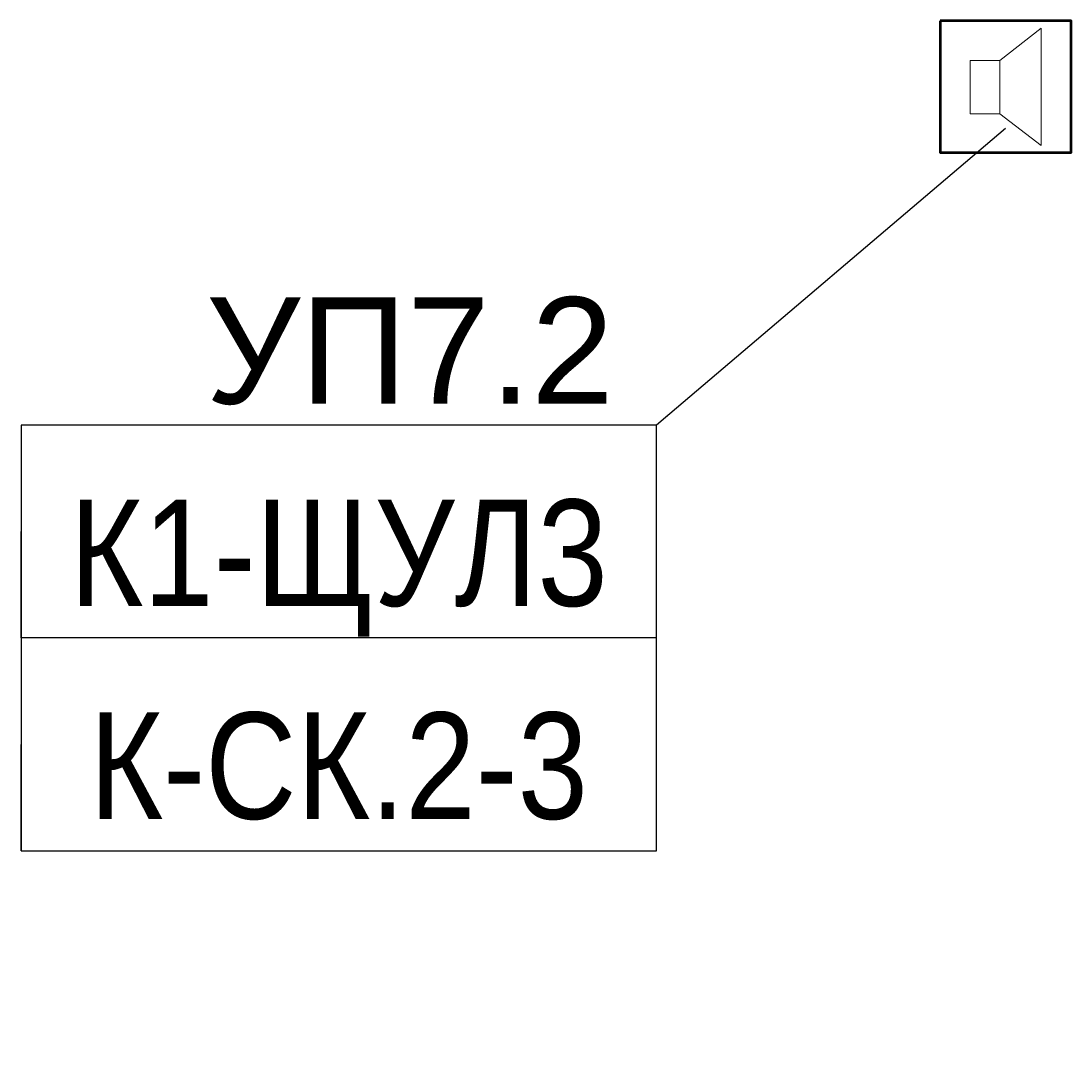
# Model space of a CAD drawing. Header units: millimetres. Extents: x -277772 to 277599, y -59564 to 282085.
# Tile 4 of 190: x -232198 to -229732, y -16256 to -13805. Entities that reach past the tile are written whole.
import ezdxf
from ezdxf import colors
from ezdxf.entities.mleader import LeaderData, LeaderLine
from ezdxf.enums import TextEntityAlignment as Align
from ezdxf.math import Vec2, Vec3

# ---------------------------------------------------------------- set-up
doc = ezdxf.new("R2018")
doc.units = ezdxf.units.MM
doc.set_wipeout_variables(frame=1)
doc.layers.add('КИП_выноска', color=6, linetype='Continuous', lineweight=25)
doc.layers.add('КИП_прибор', color=140, linetype='Continuous', lineweight=50)
doc.styles.add('CP.Text', font='arial.ttf')
doc.styles.add('GOST 2.304', font='arial.ttf', dxfattribs={"width": 0.85})

# ---------------------------------------------------------------- blocks, each defined once
blk = doc.blocks.new('A$C449d8904')
blk.add_lwpolyline([(0, 309), (0, 0), (306.9, 0), (306.9, 309)], close=True)
at = {"lineweight": 18}
for points in [[(237.1, 16.9), (237.1, 292.1), (139.7, 215.9), (139.7, 91)], [(69.8, 215.9), (69.8, 91), (139.7, 91), (139.7, 215.9)]]:
    blk.add_lwpolyline(points, close=True, dxfattribs=at)
blk = doc.blocks.new('_None')
blk = doc.blocks.new('*U11')
at = {"color": 0, "linetype": 'Continuous', "lineweight": 30, "ltscale": 75, "width": 0.85, "flags": 104}
blk.add_attdef('ПРИМЕЧАНИЕ_1', text='', height=2.5, dxfattribs=at).set_placement((7.46, 3.611), align=Align.BOTTOM_CENTER)
at = {"color": 0, "lineweight": 30, "style": 'GOST 2.304', "width": 0.85}
for tag, p in [('ИМЯ_КАБЕЛЯ_2', (7.46, -7.5)), ('ИМЯ_КАБЕЛЯ_3', (7.46, -12.5)), ('ИМЯ_КАБЕЛЯ_4', (7.46, -17.5)), ('ИМЯ_КАБЕЛЯ_5', (7.46, -22.5)), ('ИМЯ_КАБЕЛЯ_6', (7.46, -27.5)), ('ИМЯ_КАБЕЛЯ_7', (7.46, -32.5)), ('ИМЯ_КАБЕЛЯ_8', (7.46, -37.5)), ('ИМЯ_КАБЕЛЯ_9', (7.46, -42.5))]:
    blk.add_attdef(tag, text='', height=2.5, dxfattribs=at).set_placement(p, align=Align.BOTTOM_CENTER)
at = {"color": 0, "lineweight": 30, "width": 0.85, "flags": 104}
blk.add_attdef('ПРИМЕЧАНИЕ_2', text='', height=2.5, dxfattribs=at).set_placement((7.46, -7.53), align=Align.BOTTOM_CENTER)
at = {"linetype": 'Continuous'}
blk.add_wipeout([(0, 2.5), (14.919, 2.5), (14.919, -2.5), (0, -2.5)], dxfattribs=at)
at = {"color": 0}
blk.add_line((0, -2.5), (0, 0), dxfattribs=at)
at = {"color": 0, "linetype": 'Continuous'}
blk.add_lwpolyline([(0, -2.5), (14.919, -2.5), (14.919, 2.5), (0, 2.5)], close=True, dxfattribs=at)
at = {"color": 0, "lineweight": 30, "style": 'GOST 2.304', "width": 0.85}
blk.add_attdef('ИМЯ_КАБЕЛЯ_1', text='', height=2.5, dxfattribs=at).set_placement((7.46, -2.5), align=Align.BOTTOM_CENTER)

msp = doc.modelspace()

# ---------------------------------------------------------------- block references
at = {"layer": 'КИП_прибор'}
msp.add_blockref('A$C449d8904', (-230039.1, -14113.5), dxfattribs=at)

# ---------------------------------------------------------------- next in the draw order: leaders
at = {"layer": 'КИП_выноска'}
ml = msp.add_multileader_mtext('Standard', dxfattribs=at)
ml.set_content('УП7.2', color=256, style='CP.Text')
ml.set_leader_properties(color=256, linetype='ByLayer', lineweight=-1)
ml.set_arrow_properties(name='NONE')
ml.build(insert=Vec2(0, 0))
ml.multileader.update_dxf_attribs({"has_dogleg": 0, "text_left_attachment_type": 6, "text_right_attachment_type": 6, "dogleg_length": 0.5, "arrow_head_size": 300})
ctx = ml.context
ctx.base_point, ctx.char_height, ctx.arrow_head_size, ctx.landing_gap_size, ctx.plane_origin = Vec3(-231843.9, -14753.3), 250, 300, 100, Vec3(-229673.7, -17413.2)
ctx.left_attachment, ctx.right_attachment, ctx.text_align_type = 6, 6, 2
notes = []
notes.append((ctx, [(1, (1, 1, 0), (-230705.1, -14753.3), (-1, 0), 0.5, [(0, [(-229885.7, -14057.2)], 0, [])])]))
ctx.mtext.insert, ctx.mtext.width, ctx.mtext.alignment, ctx.mtext.flow_direction = Vec3(-230805.6, -14453.3), 1238.542, 3, 5
ctx.mtext.has_bg_fill, ctx.mtext.bg_color, ctx.mtext.bg_scale_factor, ctx.mtext.bg_transparency, ctx.mtext.use_window_bg_color = 1, -1027028792, 1.5, 0, 1
for ctx, leaders in notes:
    for number, flags, end, landing, length, lines in leaders:
        leader = LeaderData()
        leader.index, (leader.has_last_leader_line, leader.has_dogleg_vector, leader.attachment_direction) = number, flags
        leader.last_leader_point, leader.dogleg_vector, leader.dogleg_length = Vec3(end), Vec3(landing), length
        for number, points, colour, breaks in lines:
            line = LeaderLine()
            line.index, line.vertices, line.color, line.breaks = number, Vec3.list(points), colors.encode_raw_color(colour), breaks
            leader.lines.append(line)
        ctx.leaders.append(leader)

# ---------------------------------------------------------------- next in the draw order: block references
ref = msp.add_blockref('*U11', (-232197.5, -15003.3), dxfattribs=dict(at, xscale=100, yscale=100, zscale=100))
lines = msp.add_mtext('\\W0.8500;', dxfattribs={"layer": '0', "color": 0, "linetype": 'Continuous', "lineweight": 30, "ltscale": 75, "insert": (-231451.6, -14642.3), "char_height": 2.5, "attachment_point": 1})
ref.add_attrib('ПРИМЕЧАНИЕ_1', '', (-231451.6, -14642.3), dxfattribs={"flags": 104}).embed_mtext(lines)
ref.add_attrib('ИМЯ_КАБЕЛЯ_1', 'К1-ЩУЛ3', dxfattribs={"layer": '0', "color": 0, "lineweight": 30, "height": 250, "style": 'GOST 2.304', "width": 0.85}).set_placement((-231451.6, -15253.3), align=Align.BOTTOM_CENTER)
lines = msp.add_mtext('\\W0.8500;', dxfattribs={"layer": '0', "color": 0, "lineweight": 30, "insert": (-231451.6, -15756.3), "char_height": 2.5, "attachment_point": 1})
ref.add_attrib('ПРИМЕЧАНИЕ_2', '', (-231451.6, -15756.3), dxfattribs={"flags": 104}).embed_mtext(lines)

# ---------------------------------------------------------------- next in the draw order: block references
ref = msp.add_blockref('*U11', (-232197.5, -15503.3), dxfattribs=dict(at, xscale=100, yscale=100, zscale=100))
lines = msp.add_mtext('\\W0.8500;', dxfattribs={"layer": '0', "color": 0, "linetype": 'Continuous', "lineweight": 30, "ltscale": 75, "insert": (-231451.6, -15142.3), "char_height": 2.5, "attachment_point": 1})
ref.add_attrib('ПРИМЕЧАНИЕ_1', '', (-231451.6, -15142.3), dxfattribs={"flags": 104}).embed_mtext(lines)
ref.add_attrib('ИМЯ_КАБЕЛЯ_1', 'К-СК.2-3', dxfattribs={"layer": '0', "color": 0, "lineweight": 30, "height": 250, "style": 'GOST 2.304', "width": 0.85}).set_placement((-231451.6, -15753.3), align=Align.BOTTOM_CENTER)
lines = msp.add_mtext('\\W0.8500;', dxfattribs={"layer": '0', "color": 0, "lineweight": 30, "insert": (-231451.6, -16256.3), "char_height": 2.5, "attachment_point": 1})
ref.add_attrib('ПРИМЕЧАНИЕ_2', '', (-231451.6, -16256.3), dxfattribs={"flags": 104}).embed_mtext(lines)

doc.saveas('drawing.dxf')
